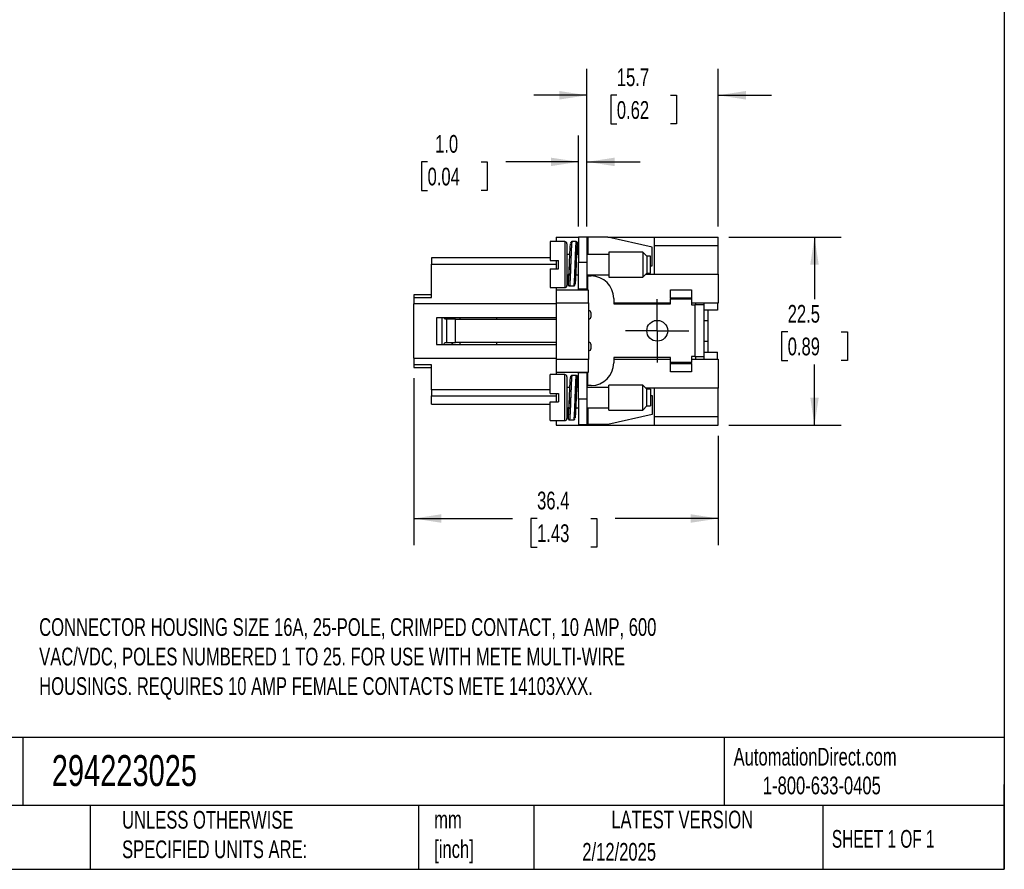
# Model space of a CAD drawing. Header units: millimetres. Extents: x 6 to 273, y 6 to 210.
# Tile 3 of 5: x 155 to 273, y 6 to 108. Entities that reach past the tile are written whole.
import ezdxf

# ---------------------------------------------------------------- set-up
doc = ezdxf.new("R2010")
doc.units = ezdxf.units.MM
doc.linetypes.add('SLD-Center', pattern=[19.05, 15.24, -1.27, 1.27, -1.27])
doc.linetypes.add('SLD-Solid', pattern=[0])
doc.layers.add('CENTER', color=40, linetype='SLD-Center')
doc.layers.add('DIMENSIONS', color=140, linetype='SLD-Solid', lineweight=25)
doc.layers.add('TEXT', color=140, linetype='SLD-Solid', lineweight=25)
doc.styles.add('SLDTEXTSTYLE0', font='TXT', dxfattribs={"width": 0.7})
doc.styles.add('SLDTEXTSTYLE1', font='TXT', dxfattribs={"width": 0.65})
doc.dimstyles.new('SLDDIMSTYLE1', dxfattribs={"dimtxt": 2.158008, "dimasz": 3.302, "dimexe": 0, "dimexo": 0.0625, "dimgap": 0.539502, "dimtad": 0, "dimtih": 1, "dimtoh": 1, "dimrnd": 1e-09, "dimzin": 12, "dimdsep": 46, "dimtxsty": 'SLDTEXTSTYLE0', "dimsah": 1, "dimcen": 0.09, "dimadec": 0, "dimazin": 3, "dimtfac": 1, "dimtmove": 0, "dimatfit": 0, "dimfxl": 0, "dimfrac": 2, "dimtolj": 1, "dimtzin": 12, "dimarcsym": 0})
doc.dimstyles.new('SLDDIMSTYLE2', dxfattribs={"dimtxt": 2.158008, "dimasz": 3.302, "dimexe": 0, "dimexo": 0.0625, "dimgap": 0.539502, "dimtad": 0, "dimtih": 1, "dimtoh": 1, "dimrnd": 1e-09, "dimzin": 12, "dimdsep": 46, "dimtxsty": 'SLDTEXTSTYLE0', "dimsah": 1, "dimcen": 0.09, "dimadec": 0, "dimazin": 3, "dimtfac": 1, "dimtofl": 0, "dimtmove": 0, "dimatfit": 3, "dimfxl": 0, "dimfrac": 2, "dimtolj": 1, "dimtzin": 12, "dimarcsym": 0})
doc.dimstyles.new('SLDDIMSTYLE3', dxfattribs={"dimtxt": 2.158008, "dimasz": 3.302, "dimexe": 0, "dimexo": 0.0625, "dimgap": 0.539502, "dimtad": 0, "dimtih": 1, "dimtoh": 1, "dimrnd": 1e-09, "dimzin": 4, "dimdsep": 46, "dimtxsty": 'SLDTEXTSTYLE0', "dimsah": 1, "dimcen": 0.09, "dimadec": 0, "dimazin": 1, "dimtfac": 1, "dimtmove": 0, "dimatfit": 0, "dimfxl": 0, "dimfrac": 2, "dimtolj": 1, "dimtzin": 12, "dimarcsym": 0})

# ---------------------------------------------------------------- blocks, each defined once
blk = doc.blocks.new('_D_2')
at = {"layer": 'DIMENSIONS'}
for p, q in [((202.47, 65.1), (202.47, 45.12)), ((238.87, 58.18), (238.87, 45.12)), ((202.47, 48.3), (214.28, 48.3)), ((217.21, 48.3), (216.48, 48.3)), ((216.48, 48.3), (216.48, 44.87)), ((223.62, 48.3), (224.34, 48.3)), ((224.34, 48.3), (224.34, 44.87)), ((238.87, 48.3), (226.54, 48.3)), ((216.48, 44.87), (217.21, 44.87)), ((224.34, 44.87), (223.62, 44.87))]:
    blk.add_line(p, q, dxfattribs=at)
for points in [[(202.47, 48.3), (205.77, 47.79), (205.77, 48.81)], [(238.87, 48.3), (235.57, 48.81), (235.57, 47.79)]]:
    blk.add_solid(points, dxfattribs=at)
at = {"layer": 'DIMENSIONS', "char_height": 2.117, "attachment_point": 1, "style": 'SLDTEXTSTYLE0'}
for s, insert in [('36.4', (217.21, 51.51)), ('1.43', (217.21, 47.6))]:
    blk.add_mtext(s, dxfattribs=dict(at, insert=insert))
blk = doc.blocks.new('_D_3')
at = {"layer": 'DIMENSIONS'}
for p, q in [((240.14, 81.95), (253.54, 81.95)), ((250.36, 81.95), (250.36, 74.54)), ((247.16, 70.63), (246.43, 70.63)), ((246.43, 70.63), (246.43, 67.2)), ((253.57, 70.63), (254.29, 70.63)), ((254.29, 70.63), (254.29, 67.2)), ((246.43, 67.2), (247.16, 67.2)), ((254.29, 67.2), (253.57, 67.2)), ((250.36, 59.45), (250.36, 66.72)), ((240.14, 59.45), (253.54, 59.45))]:
    blk.add_line(p, q, dxfattribs=at)
for points in [[(250.36, 81.95), (249.86, 78.65), (250.87, 78.65)], [(250.36, 59.45), (250.87, 62.76), (249.86, 62.76)]]:
    blk.add_solid(points, dxfattribs=at)
at = {"layer": 'DIMENSIONS', "char_height": 2.117, "attachment_point": 1, "style": 'SLDTEXTSTYLE0'}
for s, insert in [('22.5', (247.16, 73.84)), ('0.89', (247.16, 69.93))]:
    blk.add_mtext(s, dxfattribs=dict(at, insert=insert))
blk = doc.blocks.new('_D_4')
at = {"layer": 'DIMENSIONS'}
for p, q in [((223.17, 83.22), (223.17, 102.09)), ((238.87, 83.22), (238.87, 102.09)), ((223.17, 98.91), (216.82, 98.91)), ((226.74, 98.91), (226.02, 98.91)), ((226.02, 98.91), (226.02, 95.48)), ((233.16, 98.91), (233.88, 98.91)), ((233.88, 98.91), (233.88, 95.48)), ((238.87, 98.91), (245.22, 98.91)), ((226.02, 95.48), (226.74, 95.48)), ((233.88, 95.48), (233.16, 95.48))]:
    blk.add_line(p, q, dxfattribs=at)
for points in [[(223.17, 98.91), (219.87, 99.42), (219.87, 98.4)], [(238.87, 98.91), (242.17, 98.4), (242.17, 99.42)]]:
    blk.add_solid(points, dxfattribs=at)
at = {"layer": 'DIMENSIONS', "char_height": 2.117, "attachment_point": 1, "style": 'SLDTEXTSTYLE0'}
for s, insert in [('15.7', (226.74, 102.12)), ('0.62', (226.74, 98.21))]:
    blk.add_mtext(s, dxfattribs=dict(at, insert=insert))
blk = doc.blocks.new('_D_5')
at = {"layer": 'DIMENSIONS'}
for p, q in [((222.17, 83.22), (222.17, 94.12)), ((223.17, 83.22), (223.17, 94.12)), ((204.12, 90.95), (203.4, 90.95)), ((203.4, 90.95), (203.4, 87.52)), ((210.54, 90.95), (211.26, 90.95)), ((211.26, 90.95), (211.26, 87.52)), ((222.17, 90.95), (213.46, 90.95)), ((223.17, 90.95), (229.52, 90.95)), ((203.4, 87.52), (204.12, 87.52)), ((211.26, 87.52), (210.54, 87.52))]:
    blk.add_line(p, q, dxfattribs=at)
for points in [[(222.17, 90.95), (218.87, 91.45), (218.87, 90.44)], [(223.17, 90.95), (226.47, 90.44), (226.47, 91.45)]]:
    blk.add_solid(points, dxfattribs=at)
at = {"layer": 'DIMENSIONS', "char_height": 2.117, "attachment_point": 1, "style": 'SLDTEXTSTYLE0'}
for s, insert in [('1.0', (205.02, 94.16)), ('0.04', (204.12, 90.25))]:
    blk.add_mtext(s, dxfattribs=dict(at, insert=insert))
blk = doc.blocks.new('SW_CENTERMARKSYMBOL_25')
at = {"layer": 'CENTER', "color": 0}
for p, q in [((0, 2.54), (0, 3.79)), ((0, 0), (0, 2.54)), ((-2.54, 0), (-3.79, 0)), ((0, 0), (-2.54, 0)), ((0, 0), (0, -2.54)), ((0, 0), (2.54, 0)), ((2.54, 0), (3.79, 0)), ((0, -2.54), (0, -3.79))]:
    blk.add_line(p, q, dxfattribs=at)

msp = doc.modelspace()

# ---------------------------------------------------------------- linework, layer by layer
for p, q in [((220.526, 81.405), (218.776, 81.405)), ((218.776, 81.405), (218.776, 79.155)), ((219.47, 81.955), (222.17, 81.955)), ((219.47, 81.955), (219.47, 81.405)), ((220.526, 81.405), (220.526, 75.905)), ((221.876, 81.405), (221.376, 81.405)), ((223.17, 81.955), (222.17, 81.955)), ((222.17, 81.955), (222.17, 78.955)), ((223.17, 81.955), (223.17, 78.955)), ((223.268, 81.955), (223.17, 81.955)), ((225.672, 81.955), (223.268, 81.955)), ((223.268, 81.955), (223.268, 79.88)), ((225.672, 81.955), (231.19, 81.955)), ((230.97, 80.755), (225.672, 81.955)), ((231.19, 81.955), (238.87, 81.955)), ((231.19, 81.955), (231.19, 80.955)), ((238.87, 80.955), (238.87, 81.955)), ((229.834, 80.155), (225.776, 80.155)), ((225.776, 80.155), (225.776, 77.155)), ((230.334, 79.655), (229.834, 80.155)), ((229.834, 80.155), (229.834, 77.155)), ((230.97, 78.505), (230.97, 80.755)), ((231.19, 80.955), (231.19, 77.505)), ((231.19, 80.955), (238.87, 80.955)), ((238.87, 77.505), (238.87, 80.955)), ((218.776, 79.455), (204.57, 79.455)), ((204.57, 79.455), (204.57, 78.723)), ((218.776, 79.155), (219.776, 79.155)), ((219.47, 79.155), (219.47, 78.155)), ((219.776, 78.155), (219.776, 79.155)), ((221.121, 79.88), (220.776, 79.88)), ((222.17, 79.88), (221.963, 79.88)), ((222.17, 75.755), (222.17, 78.955)), ((222.17, 78.955), (223.17, 78.955)), ((225.776, 79.88), (223.17, 79.88)), ((223.17, 78.955), (223.17, 75.755)), ((230.776, 79.655), (230.334, 79.655)), ((230.334, 79.655), (230.334, 77.655)), ((230.776, 77.655), (230.776, 79.655)), ((204.57, 74.748), (204.57, 78.723)), ((204.57, 78.723), (219.47, 78.723)), ((218.776, 78.155), (218.776, 75.905)), ((218.776, 78.155), (219.776, 78.155)), ((221.876, 78.747), (221.876, 78.751)), ((230.776, 78.505), (230.97, 78.505)), ((220.776, 77.43), (220.963, 77.43)), ((221.823, 77.43), (222.17, 77.43)), ((223.17, 77.43), (225.776, 77.43)), ((223.17, 77.305), (223.27, 77.305)), ((223.27, 77.305), (223.67, 77.305)), ((223.27, 75.605), (223.27, 77.305)), ((225.776, 77.155), (229.834, 77.155)), ((229.834, 77.155), (230.334, 77.655)), ((230.184, 77.505), (231.19, 77.505)), ((230.334, 77.655), (230.776, 77.655)), ((231.19, 77.505), (238.87, 77.505)), ((238.87, 77.505), (238.87, 74.055)), ((218.776, 75.905), (220.526, 75.905)), ((219.47, 75.905), (219.47, 75.605)), ((219.47, 75.605), (219.47, 74.105)), ((223.37, 75.605), (219.47, 75.605)), ((221.076, 76.105), (221.576, 76.105)), ((222.17, 75.755), (223.17, 75.755)), ((222.17, 75.605), (222.17, 75.755)), ((223.17, 75.755), (223.17, 75.605)), ((223.37, 74.105), (223.37, 75.605)), ((233.17, 74.655), (233.17, 75.655)), ((233.17, 75.655), (235.67, 75.655)), ((235.67, 75.655), (235.67, 74.655)), ((204.57, 75.041), (202.47, 75.041)), ((202.47, 75.041), (202.47, 74.748)), ((202.47, 74.748), (204.57, 74.748)), ((202.47, 74.748), (202.47, 73.955)), ((226.37, 74.605), (226.37, 73.955)), ((235.67, 74.655), (233.17, 74.655)), ((233.17, 74.655), (233.17, 74.555)), ((233.17, 74.555), (235.67, 74.555)), ((233.17, 73.955), (233.17, 74.555)), ((235.67, 74.655), (235.67, 74.555)), ((235.67, 74.555), (235.67, 73.855)), ((202.47, 67.455), (202.47, 73.955)), ((219.47, 73.955), (202.47, 73.955)), ((219.47, 74.105), (219.47, 67.305)), ((219.47, 74.105), (223.37, 74.105)), ((223.37, 74.105), (223.37, 67.305)), ((233.17, 74.055), (226.37, 74.055)), ((226.37, 73.955), (233.17, 73.955)), ((238.87, 74.055), (235.67, 74.055)), ((235.67, 73.855), (236.07, 73.855)), ((236.07, 73.855), (236.07, 67.655)), ((237.17, 73.855), (236.07, 73.855)), ((236.17, 73.855), (236.17, 74.055)), ((237.17, 73.855), (237.17, 74.055)), ((237.17, 67.655), (237.17, 73.855)), ((238.77, 73.205), (237.17, 73.205)), ((237.67, 71.955), (237.67, 73.205)), ((238.77, 74.055), (238.77, 73.205)), ((205.17, 72.305), (205.17, 69.105)), ((219.47, 72.305), (205.17, 72.305)), ((205.821, 72.305), (205.821, 69.105)), ((206.198, 72.155), (206.117, 72.305)), ((206.368, 72.155), (206.198, 72.155)), ((206.368, 72.155), (206.368, 69.355)), ((207.469, 72.155), (206.368, 72.155)), ((207.173, 72.155), (207.092, 72.305)), ((207.469, 69.355), (207.469, 72.155)), ((207.469, 72.155), (219.47, 72.155)), ((207.97, 72.305), (207.97, 72.155)), ((212.37, 72.305), (212.37, 72.155)), ((223.67, 72.455), (223.67, 72.855)), ((231.92, 71.955), (231.22, 71.955)), ((237.67, 71.955), (237.17, 71.955)), ((237.67, 69.455), (237.67, 71.955)), ((237.67, 69.455), (237.17, 69.455)), ((237.67, 68.205), (237.67, 69.455)), ((205.17, 69.105), (219.47, 69.105)), ((206.063, 69.105), (206.198, 69.355)), ((206.198, 69.355), (206.368, 69.355)), ((206.368, 69.355), (207.469, 69.355)), ((207.038, 69.105), (207.173, 69.355)), ((219.47, 69.355), (207.469, 69.355)), ((207.97, 69.355), (207.97, 69.105)), ((212.37, 69.355), (212.37, 69.105)), ((223.67, 68.655), (223.67, 69.055)), ((202.47, 67.455), (219.47, 67.455)), ((202.47, 67.455), (202.47, 66.662)), ((223.37, 67.305), (219.47, 67.305)), ((219.47, 67.305), (219.47, 65.805)), ((223.37, 65.805), (223.37, 67.305)), ((233.17, 67.555), (226.37, 67.555)), ((226.37, 67.555), (226.37, 66.905)), ((226.37, 67.355), (233.17, 67.355)), ((233.17, 66.955), (233.17, 67.555)), ((236.07, 67.655), (235.67, 67.655)), ((235.67, 67.655), (235.67, 66.955)), ((235.67, 67.355), (238.87, 67.355)), ((236.07, 67.655), (237.17, 67.655)), ((236.17, 67.355), (236.17, 67.655)), ((237.17, 68.205), (238.77, 68.205)), ((237.17, 67.355), (237.17, 67.655)), ((238.77, 67.355), (238.77, 68.205)), ((238.87, 67.355), (238.87, 63.905)), ((204.57, 66.662), (202.47, 66.662)), ((202.47, 66.662), (202.47, 66.369)), ((202.47, 66.369), (204.57, 66.369)), ((204.57, 63.687), (204.57, 66.662)), ((235.67, 66.955), (233.17, 66.955)), ((233.17, 66.855), (233.17, 66.955)), ((233.17, 66.855), (235.67, 66.855)), ((233.17, 65.855), (233.17, 66.855)), ((235.67, 66.855), (235.67, 66.955)), ((235.67, 66.855), (235.67, 65.855)), ((220.526, 65.505), (218.776, 65.505)), ((218.776, 63.255), (218.776, 65.505)), ((219.47, 65.805), (223.37, 65.805)), ((219.47, 65.805), (219.47, 65.505)), ((220.526, 60.005), (220.526, 65.505)), ((221.876, 65.405), (221.376, 65.405)), ((222.17, 65.755), (222.17, 65.805)), ((222.17, 62.555), (222.17, 65.755)), ((222.17, 65.755), (223.17, 65.755)), ((223.17, 65.805), (223.17, 65.755)), ((223.17, 65.755), (223.17, 62.555)), ((223.27, 64.205), (223.27, 65.805)), ((235.67, 65.855), (233.17, 65.855)), ((204.57, 63.687), (204.57, 62.955)), ((218.776, 63.687), (204.57, 63.687)), ((221.125, 63.98), (220.776, 63.98)), ((222.17, 63.98), (221.972, 63.98)), ((223.17, 64.205), (223.27, 64.205)), ((225.776, 63.98), (223.17, 63.98)), ((223.67, 64.205), (223.27, 64.205)), ((229.834, 64.255), (225.776, 64.255)), ((225.776, 61.255), (225.776, 64.255)), ((230.334, 63.755), (229.834, 64.255)), ((229.834, 61.255), (229.834, 64.255)), ((231.19, 63.905), (230.184, 63.905)), ((230.776, 63.755), (230.334, 63.755)), ((230.334, 61.755), (230.334, 63.755)), ((230.776, 63.755), (230.776, 61.755)), ((231.19, 63.905), (231.19, 60.455)), ((238.87, 63.905), (231.19, 63.905)), ((238.87, 60.455), (238.87, 63.905)), ((204.57, 62.955), (219.47, 62.955)), ((204.57, 61.955), (204.57, 62.955)), ((218.776, 63.255), (219.776, 63.255)), ((219.47, 63.255), (219.47, 62.255)), ((219.776, 63.255), (219.776, 62.255)), ((221.876, 62.747), (221.876, 62.751)), ((223.17, 62.555), (222.17, 62.555)), ((222.17, 62.555), (222.17, 59.555)), ((223.17, 62.555), (223.17, 59.555)), ((230.776, 63.005), (230.97, 63.005)), ((230.97, 63.005), (230.97, 60.755)), ((204.57, 61.955), (218.776, 61.955)), ((218.776, 60.005), (218.776, 62.255)), ((218.776, 62.255), (219.776, 62.255)), ((220.776, 61.53), (220.979, 61.53)), ((221.827, 61.53), (222.17, 61.53)), ((223.17, 61.53), (225.776, 61.53)), ((223.268, 61.53), (223.268, 59.555)), ((225.776, 61.255), (229.834, 61.255)), ((229.834, 61.255), (230.334, 61.755)), ((230.334, 61.755), (230.776, 61.755)), ((221.076, 60.105), (221.576, 60.105)), ((230.97, 60.755), (225.672, 59.555)), ((238.87, 60.455), (231.19, 60.455)), ((231.19, 60.455), (231.19, 59.455)), ((238.87, 59.455), (238.87, 60.455)), ((218.776, 60.005), (220.526, 60.005)), ((219.47, 60.005), (219.47, 59.455)), ((219.47, 59.455), (231.19, 59.455)), ((222.17, 59.555), (223.17, 59.555)), ((223.17, 59.555), (223.268, 59.555)), ((225.672, 59.555), (223.268, 59.555)), ((231.19, 59.455), (238.87, 59.455))]:
    msp.add_line(p, q)
msp.add_circle((231.57, 70.755), 1.25)
for centre, radius, start, end in [((220.526, 81.155), 0.25, 0, 90), ((223.67, 74.605), 2.7, 0, 90), ((220.526, 76.155), 0.25, 270, 0), ((223.37, 72.855), 0.3, 0, 90), ((223.37, 72.455), 0.3, 270, 0), ((223.37, 69.055), 0.3, 0, 90), ((223.37, 68.655), 0.3, 270, 0), ((223.67, 66.905), 2.7, 270, 0), ((220.526, 65.255), 0.25, 0, 90), ((220.526, 60.255), 0.25, 270, 0)]:
    msp.add_arc(centre, radius, start, end)
for points, knots in [([(221.376, 81.405), (221.355, 81.402), (221.311, 81.396), (221.233, 81.333), (221.223, 81.286), (221.213, 81.23), (221.209, 81.21)], [0, 0, 0, 0, 0.13792798, 0.2803689, 0.74075974, 1, 1, 1, 1]), ([(221.376, 81.403), (221.375, 81.403), (221.368, 81.406), (221.354, 81.354), (221.34, 81.232), (221.33, 81.111), (221.324, 81.029), (221.318, 80.937), (221.312, 80.837), (221.307, 80.728), (221.303, 80.647), (221.3, 80.587), (221.296, 80.518), (221.291, 80.411), (221.285, 80.272), (221.278, 80.127), (221.271, 79.95), (221.258, 79.648), (221.243, 79.245), (221.231, 78.906), (221.226, 78.755)], [0, 0, 0, 0, 0.0193441, 0.1410574, 0.262766, 0.3033895, 0.3440126, 0.3846351, 0.4252572, 0.4658788, 0.5064999, 0.508967, 0.5268649, 0.5752113, 0.6098833, 0.6515501, 0.7002108, 0.7558636, 0.8907718, 1, 1, 1, 1]), ([(221.876, 81.398), (221.875, 81.401), (221.871, 81.411), (221.863, 81.382), (221.853, 81.338), (221.846, 81.282), (221.84, 81.228), (221.834, 81.167), (221.829, 81.089), (221.822, 80.988), (221.815, 80.874), (221.808, 80.748), (221.803, 80.65), (221.8, 80.585), (221.798, 80.555), (221.794, 80.48), (221.787, 80.334), (221.776, 80.08), (221.764, 79.798), (221.754, 79.529), (221.746, 79.316), (221.738, 79.115), (221.732, 78.93), (221.728, 78.811), (221.726, 78.755)], [0, 0, 0, 0, 0.019672, 0.0916839, 0.1518986, 0.2003109, 0.2369166, 0.2673521, 0.3152168, 0.3630826, 0.4109496, 0.4588178, 0.5066872, 0.5140362, 0.5238248, 0.5360529, 0.5873617, 0.6606006, 0.7557479, 0.8128419, 0.8658146, 0.9146655, 0.9593941, 1, 1, 1, 1]), ([(222.033, 81.256), (222.03, 81.273), (222.024, 81.304), (222, 81.35), (221.941, 81.397), (221.898, 81.402), (221.876, 81.405)], [0, 0, 0, 0, 0.3357946, 0.659059, 0.8273164, 1, 1, 1, 1]), ([(222.046, 81.201), (222.038, 81.229), (222.021, 81.287), (221.995, 81.162), (221.972, 80.889), (221.949, 80.474), (221.923, 79.938), (221.897, 79.345), (221.883, 78.936), (221.876, 78.747)], [0, 0, 0, 0, 0.1381018, 0.286924, 0.4307609, 0.5745978, 0.72342, 0.8722422, 1, 1, 1, 1]), ([(222.131, 79.88), (222.128, 79.964), (222.116, 80.249), (222.094, 80.641), (222.071, 80.996), (222.055, 81.182), (222.046, 81.199), (222.046, 81.201)], [0, 0, 0, 0, 0.1221811, 0.4142968, 0.6966272, 0.9789575, 1, 1, 1, 1]), ([(220.776, 81.155), (220.776, 81.154), (220.776, 81.152), (220.776, 81.137), (220.776, 81.113), (220.776, 81.078), (220.776, 81.034), (220.776, 80.941), (220.776, 80.76), (220.776, 80.435), (220.776, 80.038), (220.776, 79.593), (220.776, 79.126), (220.776, 78.655), (220.776, 78.184), (220.776, 77.717), (220.776, 77.272), (220.776, 76.875), (220.776, 76.55), (220.776, 76.344), (220.776, 76.227), (220.776, 76.166), (220.776, 76.159), (220.776, 76.155)], [0, 0, 0, 0, 0.0201456, 0.0401354, 0.0600488, 0.0799659, 0.0999669, 0.1201308, 0.185078, 0.2500934, 0.3150405, 0.3800559, 0.4400086, 0.5000289, 0.5599816, 0.620002, 0.6849491, 0.7499645, 0.8149116, 0.879927, 0.9200436, 0.9598539, 1, 1, 1, 1]), ([(221.076, 78.747), (221.083, 78.936), (221.097, 79.345), (221.123, 79.938), (221.149, 80.476), (221.172, 80.879), (221.188, 81.108), (221.198, 81.148), (221.2, 81.154)], [0, 0, 0, 0, 0.1733472, 0.3752755, 0.5772039, 0.7723679, 0.9675319, 1, 1, 1, 1]), ([(221.876, 78.751), (221.876, 78.752), (221.886, 78.916), (221.907, 79.245), (221.942, 79.68), (221.973, 80.009), (222.004, 80.199), (222.039, 80.219), (222.066, 80.11), (222.083, 79.943), (222.089, 79.88)], [0, 0, 0, 0, 0.001141, 0.1521351, 0.303125, 0.4542029, 0.6051602, 0.756114, 0.9071919, 1, 1, 1, 1]), ([(221.076, 78.753), (221.066, 78.59), (221.045, 78.264), (221.011, 77.83), (220.978, 77.499), (220.949, 77.315), (220.916, 77.279), (220.896, 77.383), (220.887, 77.43)], [0, 0, 0, 0, 0.1709909, 0.3427334, 0.5145872, 0.6863423, 0.8580641, 1, 1, 1, 1]), ([(220.902, 76.339), (220.909, 76.301), (220.926, 76.22), (220.951, 76.305), (220.974, 76.54), (220.997, 76.923), (221.024, 77.434), (221.05, 78.034), (221.066, 78.489), (221.075, 78.723), (221.076, 78.747)], [0, 0, 0, 0, 0.1264646, 0.271871, 0.4124064, 0.5529419, 0.6983482, 0.8437545, 0.98429, 1, 1, 1, 1]), ([(221.226, 78.755), (221.22, 78.579), (221.208, 78.236), (221.189, 77.736), (221.173, 77.343), (221.161, 77.087), (221.155, 76.968), (221.152, 76.911), (221.151, 76.887), (221.15, 76.873), (221.15, 76.869), (221.149, 76.853), (221.146, 76.794), (221.142, 76.716), (221.137, 76.626), (221.132, 76.55), (221.127, 76.469), (221.121, 76.387), (221.115, 76.307), (221.107, 76.233), (221.098, 76.166), (221.088, 76.122), (221.08, 76.095), (221.076, 76.105), (221.076, 76.105)], [0, 0, 0, 0, 0.1265532, 0.2469831, 0.3743376, 0.4457383, 0.477168, 0.4895164, 0.5018649, 0.5020226, 0.503196, 0.5063945, 0.5183936, 0.5647909, 0.5917179, 0.6234242, 0.6599094, 0.7011729, 0.7472141, 0.7959162, 0.8541812, 0.9220056, 0.9993859, 1, 1, 1, 1]), ([(221.726, 78.755), (221.72, 78.579), (221.708, 78.236), (221.694, 77.864), (221.684, 77.606), (221.676, 77.415), (221.666, 77.199), (221.657, 77.018), (221.652, 76.917), (221.648, 76.839), (221.644, 76.756), (221.638, 76.647), (221.632, 76.547), (221.626, 76.456), (221.62, 76.375), (221.61, 76.256), (221.596, 76.142), (221.583, 76.098), (221.576, 76.105), (221.576, 76.105)], [0, 0, 0, 0, 0.1265729, 0.2470155, 0.2785992, 0.3297932, 0.4019871, 0.4642114, 0.4974598, 0.5021001, 0.543568, 0.5850363, 0.6265052, 0.6679746, 0.7094445, 0.7509148, 0.8751537, 0.9993973, 1, 1, 1, 1]), ([(221.876, 78.747), (221.875, 78.723), (221.866, 78.489), (221.85, 78.033), (221.824, 77.434), (221.797, 76.92), (221.774, 76.551), (221.758, 76.351), (221.749, 76.326), (221.748, 76.324)], [0, 0, 0, 0, 0.0211511, 0.2103598, 0.4061263, 0.6018929, 0.7911016, 0.9803103, 1, 1, 1, 1]), ([(220.83, 77.43), (220.837, 77.277), (220.853, 76.948), (220.875, 76.591), (220.891, 76.375), (220.901, 76.343), (220.902, 76.339)], [0, 0, 0, 0, 0.2880794, 0.6215657, 0.9550519, 1, 1, 1, 1]), ([(220.912, 76.283), (220.916, 76.258), (220.921, 76.218), (220.957, 76.154), (221.016, 76.112), (221.056, 76.107), (221.076, 76.105)], [0, 0, 0, 0, 0.4467705, 0.7238201, 0.8622538, 1, 1, 1, 1]), ([(221.576, 76.105), (221.598, 76.108), (221.64, 76.113), (221.714, 76.171), (221.727, 76.215), (221.735, 76.254), (221.738, 76.267)], [0, 0, 0, 0, 0.1601289, 0.3163409, 0.7656588, 1, 1, 1, 1]), ([(220.776, 65.255), (220.776, 65.255), (220.776, 64.135), (220.776, 61.375), (220.776, 60.255), (220.776, 60.255)], [0, 0, 0, 0, 0.5, 0.5, 1, 1, 1, 1]), ([(221.076, 62.747), (221.083, 62.936), (221.097, 63.345), (221.123, 63.938), (221.149, 64.476), (221.172, 64.879), (221.188, 65.108), (221.198, 65.148), (221.2, 65.154)], [0, 0, 0, 0, 0.1733472, 0.3752755, 0.5772039, 0.7723679, 0.9675319, 1, 1, 1, 1]), ([(221.376, 65.405), (221.355, 65.402), (221.311, 65.396), (221.233, 65.333), (221.223, 65.286), (221.213, 65.23), (221.209, 65.21)], [0, 0, 0, 0, 0.137928, 0.2803689, 0.7407597, 1, 1, 1, 1]), ([(221.376, 65.403), (221.375, 65.403), (221.368, 65.406), (221.354, 65.354), (221.34, 65.232), (221.33, 65.111), (221.324, 65.029), (221.318, 64.937), (221.312, 64.837), (221.307, 64.728), (221.303, 64.647), (221.3, 64.587), (221.296, 64.518), (221.291, 64.411), (221.285, 64.272), (221.278, 64.127), (221.271, 63.95), (221.258, 63.648), (221.243, 63.245), (221.231, 62.906), (221.226, 62.755)], [0, 0, 0, 0, 0.0193441, 0.1410574, 0.262766, 0.3033895, 0.3440126, 0.3846351, 0.4252572, 0.4658788, 0.5064999, 0.508967, 0.5268649, 0.5752113, 0.6098833, 0.6515501, 0.7002108, 0.7558636, 0.8907718, 1, 1, 1, 1]), ([(221.876, 65.398), (221.875, 65.401), (221.871, 65.411), (221.863, 65.382), (221.853, 65.338), (221.846, 65.282), (221.84, 65.228), (221.834, 65.167), (221.829, 65.089), (221.822, 64.988), (221.815, 64.874), (221.808, 64.748), (221.803, 64.65), (221.8, 64.585), (221.798, 64.555), (221.794, 64.48), (221.787, 64.334), (221.776, 64.08), (221.764, 63.798), (221.754, 63.529), (221.746, 63.316), (221.738, 63.115), (221.732, 62.93), (221.728, 62.811), (221.726, 62.755)], [0, 0, 0, 0, 0.019672, 0.0916839, 0.1518986, 0.2003109, 0.2369166, 0.2673521, 0.3152168, 0.3630826, 0.4109496, 0.4588178, 0.5066872, 0.5140362, 0.5238248, 0.5360529, 0.5873617, 0.6606006, 0.7557479, 0.8128419, 0.8658146, 0.9146655, 0.9593941, 1, 1, 1, 1]), ([(222.033, 65.256), (222.03, 65.273), (222.024, 65.304), (222, 65.35), (221.941, 65.397), (221.898, 65.402), (221.876, 65.405)], [0, 0, 0, 0, 0.3357946, 0.659059, 0.8273164, 1, 1, 1, 1]), ([(222.046, 65.201), (222.038, 65.229), (222.021, 65.287), (221.995, 65.162), (221.972, 64.889), (221.949, 64.474), (221.923, 63.938), (221.897, 63.345), (221.883, 62.936), (221.876, 62.747)], [0, 0, 0, 0, 0.1381018, 0.286924, 0.4307609, 0.5745978, 0.72342, 0.8722422, 1, 1, 1, 1]), ([(222.127, 63.98), (222.125, 64.03), (222.114, 64.279), (222.094, 64.64), (222.071, 64.996), (222.055, 65.182), (222.046, 65.199), (222.046, 65.201)], [0, 0, 0, 0, 0.0766073, 0.3838888, 0.6808769, 0.977865, 1, 1, 1, 1]), ([(221.876, 62.751), (221.876, 62.752), (221.886, 62.916), (221.907, 63.245), (221.942, 63.68), (221.973, 64.009), (222.004, 64.199), (222.039, 64.216), (222.062, 64.133), (222.075, 64.006), (222.078, 63.98)], [0, 0, 0, 0, 0.0012046, 0.1606125, 0.3200159, 0.4795122, 0.6388812, 0.7982466, 0.9577429, 1, 1, 1, 1]), ([(221.076, 62.753), (221.066, 62.59), (221.045, 62.264), (221.011, 61.83), (220.978, 61.501), (220.949, 61.31), (220.914, 61.294), (220.889, 61.377), (220.876, 61.503), (220.874, 61.53)], [0, 0, 0, 0, 0.15899674, 0.31869242, 0.47849155, 0.63819894, 0.79787536, 0.9576713, 1, 1, 1, 1]), ([(220.902, 60.339), (220.909, 60.301), (220.926, 60.22), (220.951, 60.305), (220.974, 60.54), (220.997, 60.923), (221.024, 61.434), (221.05, 62.034), (221.066, 62.489), (221.075, 62.723), (221.076, 62.747)], [0, 0, 0, 0, 0.1264646, 0.271871, 0.4124064, 0.5529419, 0.6983482, 0.8437545, 0.98429, 1, 1, 1, 1]), ([(221.226, 62.755), (221.22, 62.579), (221.208, 62.236), (221.189, 61.736), (221.173, 61.343), (221.161, 61.087), (221.155, 60.968), (221.152, 60.911), (221.151, 60.887), (221.15, 60.873), (221.15, 60.869), (221.149, 60.853), (221.146, 60.794), (221.142, 60.716), (221.137, 60.626), (221.132, 60.55), (221.127, 60.469), (221.121, 60.387), (221.115, 60.307), (221.107, 60.233), (221.098, 60.166), (221.088, 60.122), (221.08, 60.095), (221.076, 60.105), (221.076, 60.105)], [0, 0, 0, 0, 0.1265532, 0.2469831, 0.3743376, 0.4457383, 0.477168, 0.4895164, 0.5018649, 0.5020226, 0.503196, 0.5063945, 0.5183936, 0.5647909, 0.5917179, 0.6234242, 0.6599094, 0.7011729, 0.7472141, 0.7959162, 0.8541812, 0.9220056, 0.9993859, 1, 1, 1, 1]), ([(221.726, 62.755), (221.72, 62.579), (221.708, 62.236), (221.694, 61.864), (221.684, 61.606), (221.676, 61.415), (221.666, 61.199), (221.657, 61.018), (221.652, 60.917), (221.648, 60.839), (221.644, 60.756), (221.638, 60.647), (221.632, 60.547), (221.626, 60.456), (221.62, 60.375), (221.61, 60.256), (221.596, 60.142), (221.583, 60.098), (221.576, 60.105), (221.576, 60.105)], [0, 0, 0, 0, 0.1265729, 0.2470155, 0.2785992, 0.3297932, 0.4019871, 0.4642114, 0.4974598, 0.5021001, 0.543568, 0.5850363, 0.6265052, 0.6679746, 0.7094445, 0.7509148, 0.8751537, 0.9993973, 1, 1, 1, 1]), ([(221.876, 62.747), (221.875, 62.723), (221.866, 62.489), (221.85, 62.033), (221.824, 61.434), (221.797, 60.92), (221.774, 60.551), (221.758, 60.351), (221.749, 60.326), (221.748, 60.324)], [0, 0, 0, 0, 0.0211511, 0.2103598, 0.4061263, 0.6018929, 0.7911016, 0.9803103, 1, 1, 1, 1]), ([(220.825, 61.53), (220.825, 61.525), (220.834, 61.318), (220.852, 60.981), (220.875, 60.588), (220.891, 60.375), (220.901, 60.343), (220.902, 60.339)], [0, 0, 0, 0, 0.0072665, 0.3313428, 0.6445631, 0.9577834, 1, 1, 1, 1]), ([(220.912, 60.283), (220.916, 60.258), (220.921, 60.218), (220.957, 60.154), (221.016, 60.112), (221.056, 60.107), (221.076, 60.105)], [0, 0, 0, 0, 0.44677052, 0.72382015, 0.86225376, 1, 1, 1, 1]), ([(221.576, 60.105), (221.598, 60.108), (221.64, 60.113), (221.714, 60.171), (221.727, 60.215), (221.735, 60.254), (221.738, 60.267)], [0, 0, 0, 0, 0.1601289, 0.3163409, 0.7656588, 1, 1, 1, 1])]:
    msp.add_open_spline(points, degree=3, knots=knots)
at = {"layer": 'TEXT'}
for p, q in [((273.05, 209.55), (273.05, 6.35)), ((273.05, 22.126), (6.35, 22.126)), ((155.759, 22.126), (155.759, 13.97)), ((239.575, 22.126), (239.575, 13.97)), ((273.05, 6.35), (273.05, 16.51)), ((273.05, 13.97), (6.35, 13.97)), ((163.78, 13.97), (163.78, 6.35)), ((203.024, 13.97), (203.024, 6.35)), ((216.812, 13.97), (216.812, 6.35)), ((251.349, 13.97), (251.349, 6.35)), ((6.35, 6.35), (273.05, 6.35))]:
    msp.add_line(p, q, dxfattribs=at)

# ---------------------------------------------------------------- block references
at = {"layer": 'CENTER'}
msp.add_blockref('SW_CENTERMARKSYMBOL_25', (231.57, 70.755), dxfattribs=at)

# ---------------------------------------------------------------- texts
at = {"layer": 'TEXT'}
for s, insert, char_height, attachment_point, style in [('CONNECTOR HOUSING SIZE 16A, 25-POLE, CRIMPED CONTACT, 10 AMP, 600 ^JVAC/VDC, POLES NUMBERED 1 TO 25. FOR USE WITH METE MULTI-WIRE ^JHOUSINGS. REQUIRES 10 AMP FEMALE CONTACTS METE 14103XXX.', (157.701, 36.377), 2.116667, 1, 'SLDTEXTSTYLE0'), ('294223025', (159.208, 20.011), 3.7042, 1, 'SLDTEXTSTYLE0'), ('AutomationDirect.com', (240.695, 20.877), 2.11667, 1, 'SLDTEXTSTYLE0'), ('1-800-633-0405', (244.192, 17.437), 2.11667, 1, 'SLDTEXTSTYLE0'), ('UNLESS OTHERWISE ^JSPECIFIED UNITS ARE:', (167.608, 13.331), 2.11667, 1, 'SLDTEXTSTYLE0'), ('LATEST VERSION', (234.552, 13.364), 2.11667, 2, 'SLDTEXTSTYLE0'), ('mm^J[inch]', (204.907, 13.357), 2.1167, 1, 'SLDTEXTSTYLE0'), ('SHEET 1 OF 1', (252.441, 11.051), 2.11667, 1, 'SLDTEXTSTYLE1'), ('2/12/2025', (222.613, 9.503), 2.1167, 1, 'SLDTEXTSTYLE0')]:
    msp.add_mtext(s, dxfattribs=dict(at, insert=insert, char_height=char_height, attachment_point=attachment_point, style=style))

# ---------------------------------------------------------------- dimensions: what is measured, and where the dimension line sits
at = {"layer": 'DIMENSIONS'}
for base, p2, angle, dimstyle, picture, middle in [((223.17, 98.911), (223.17, 81.955), 0, 'SLDDIMSTYLE1', '_D_4', (229.949, 98.911)), ((250.364, 59.455), (238.87, 59.455), 90, 'SLDDIMSTYLE2', '_D_3', (250.364, 70.632))]:
    dim = msp.add_linear_dim(base=base, p1=(238.87, 81.955), p2=p2, angle=angle, dimstyle=dimstyle, dxfattribs=at)
    dim.commit()
    dim.dimension.update_dxf_attribs({"geometry": picture, "text_midpoint": middle, "dimtype": 160})
for base, p1, p2, dimstyle, picture, middle in [((223.17, 90.946), (222.17, 81.955), (223.17, 81.955), 'SLDDIMSTYLE3', '_D_5', (207.331, 90.946)), ((202.47, 48.297), (238.87, 59.455), (202.47, 66.369), 'SLDDIMSTYLE2', '_D_2', (220.412, 48.297))]:
    dim = msp.add_linear_dim(base=base, p1=p1, p2=p2, dimstyle=dimstyle, dxfattribs=at)
    dim.commit()
    dim.dimension.update_dxf_attribs({"geometry": picture, "text_midpoint": middle, "dimtype": 160})

doc.saveas('drawing.dxf')
